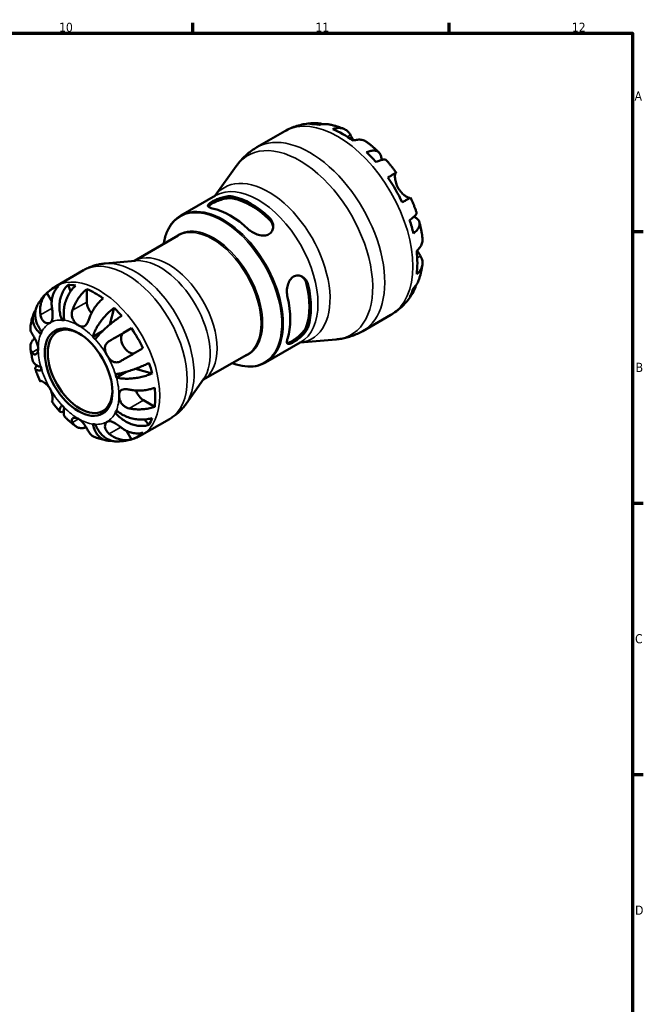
# Model space of a CAD drawing. Header units: millimetres. Extents: x 0 to 905, y 0 to 594.
# Tile 7 of 7: x 654 to 824, y 308 to 578. Entities that reach past the tile are written whole.
import ezdxf

# ---------------------------------------------------------------- set-up
doc = ezdxf.new("R2010")
doc.units = ezdxf.units.MM
for name, color, linetype, lineweight in [('Border (ISO)', 7, 'Continuous', 70), ('Visible (ISO)', 7, 'Continuous', 50), ('Visible Narrow (ISO)', 7, 'Continuous', 35)]:
    doc.layers.add(name, color=color, linetype=linetype, lineweight=lineweight)
doc.styles.add('Note Text (ISO)', font='tahoma.ttf')

# ---------------------------------------------------------------- blocks, each defined once
blk = doc.blocks.new('Borders Default Border')
at = {"layer": 'Border (ISO)'}
for p, q in [((700.83, 574), (700.83, 576.9)), ((770.92, 574), (770.92, 576.9)), ((821, 519.75), (823.9, 519.75)), ((821, 445.5), (823.9, 445.5)), ((821, 371.25), (823.9, 371.25))]:
    blk.add_line(p, q, dxfattribs=at)
at = {"layer": 'Border (ISO)', "flags": 128}
blk.add_lwpolyline([(20, 20), (20, 574), (821, 574), (821, 20), (20, 20)], dxfattribs=at)
at = {"layer": 'Border (ISO)', "color": 232, "true_color": 0xca0064, "char_height": 2.5, "attachment_point": 7, "style": 'Note Text (ISO)'}
for s, insert in [('10', (664.29, 574.35)), ('11', (734.37, 574.4)), ('12', (804.46, 574.4)), ('A', (821.59, 555.62)), ('B', (821.89, 481.37)), ('C', (821.73, 407.08)), ('D', (821.73, 332.88))]:
    blk.add_mtext(s, dxfattribs=dict(at, insert=insert))

msp = doc.modelspace()

# ---------------------------------------------------------------- linework, layer by layer
at = {"layer": 'Visible (ISO)'}
for p, q in [((718.335, 542.813), (725.997, 547.225)), ((706.991, 529.587), (712.701, 537.657)), ((697.584, 524.17), (707.069, 529.632)), ((684.856, 511.763), (696.839, 518.664)), ((685.065, 511.782), (676.878, 511.044)), ((663.458, 504.864), (670.972, 509.192)), ((667.43, 503.421), (666.739, 505.176)), ((671.844, 500.49), (671.844, 504.049)), ((662.271, 500.655), (660.932, 502.973)), ((678.169, 494.337), (679.342, 498.906)), ((665.064, 495.554), (665.648, 495.89)), ((747.279, 492.551), (754.94, 496.963)), ((681.884, 492.034), (684.06, 493.297)), ((673.516, 491), (676.114, 492.496)), ((730.146, 489.378), (739.991, 490.266)), ((720.739, 483.961), (730.224, 489.423)), ((703.62, 479.18), (715.603, 486.08)), ((689.711, 480.945), (685.143, 482.21)), ((679.954, 479.848), (682.604, 481.374)), ((703.741, 479.351), (698.993, 472.641)), ((690.425, 471.866), (687.347, 473.638)), ((679.683, 470.232), (680.269, 470.569)), ((686.912, 464.135), (694.427, 468.462)), ((688.857, 466.866), (687.676, 468.351)), ((684.06, 462.915), (682.709, 465.254))]:
    msp.add_line(p, q, dxfattribs=at)
for centre, major_axis, start_param, end_param in [((741.854, 522.892), (-14.373, 24.959), 5.8235723, 5.9612676), ((741.854, 522.892), (-14.373, 24.959), 5.3631955, 5.6362462), ((741.854, 522.892), (-14.373, 24.959), 5.0381742, 5.1758694), ((741.854, 522.892), (-14.373, 24.959), 4.5777973, 4.8508481), ((716.732, 508.425), (11.578, -20.105), 2.0534355, 2.6628209), ((716.732, 508.425), (11.288, -19.602), 2.0453615, 2.6708949), ((711.076, 505.168), (-11.578, 20.105), 5.1950282, 5.8044135), ((741.854, 522.892), (-14.373, 24.959), 4.252776, 4.3904712), ((741.854, 522.892), (-14.373, 24.959), 3.7923991, 4.0654499), ((674.071, 483.858), (-11.648, 20.227), 6.1497497, 6.4204884), ((674.071, 483.858), (-11.648, 20.227), 5.8247609, 5.9600789), ((674.071, 483.858), (11.648, -20.227), 2.2227589, 2.4934975), ((716.732, 508.425), (11.288, -19.602), 0.4745651, 1.1000986), ((716.732, 508.425), (11.578, -20.105), 0.4826392, 1.0920245), ((741.854, 522.892), (14.373, -24.959), 0.3257852, 0.4634804), ((711.076, 505.168), (-11.578, 20.105), 3.6242319, 4.2336172), ((674.071, 499.208), (-1.572, 2.73), 0.7873319, 1.9174887), ((674.071, 483.858), (11.648, -20.227), 1.8977701, 2.0330881), ((670.026, 481.529), (6.238, -10.832), 2.3771111, 7.0476668), ((669.616, 481.293), (-7.797, 13.54), 5.8604145, 5.9244254), ((674.071, 483.858), (11.648, -20.227), 1.4373607, 1.7080994), ((669.616, 481.293), (-7.797, 13.54), 0.3626273, 0.4266383), ((669.616, 481.293), (7.797, -13.54), 1.9334237, 1.9974346), ((683.459, 489.306), (1.572, -2.73), 3.1435264, 6.218993), ((669.616, 481.293), (-7.797, 13.54), 1.1480255, 1.2120364), ((674.071, 483.858), (11.648, -20.227), 1.1123719, 1.24769), ((669.616, 481.293), (7.797, -13.54), 1.1480255, 1.2120364), ((674.071, 483.858), (11.648, -20.227), 0.6519625, 0.9227012), ((687.347, 476.213), (-1.572, 2.73), 1.2206938, 2.3581282), ((669.616, 481.293), (-7.797, 13.54), 1.9334237, 1.9974346), ((669.616, 481.293), (7.797, -13.54), 0.3626273, 0.4266383), ((674.071, 483.858), (11.648, -20.227), 0.3269738, 0.4622918), ((669.616, 481.293), (7.797, -13.54), 5.8604145, 5.9244254), ((674.071, 483.858), (11.648, -20.227), 6.1497497, 6.4204884)]:
    msp.add_ellipse(centre, major_axis=major_axis, ratio=0.5780931, start_param=start_param, end_param=end_param, dxfattribs=at)
msp.add_ellipse((669.616, 481.293), major_axis=(6.527, -11.335), ratio=0.5780931, dxfattribs=at)
for points, knots in [([(725.997, 547.225), (726.521, 547.527), (727.062, 547.799), (728.168, 548.281), (728.733, 548.49), (729.873, 548.845), (730.45, 548.99), (731.605, 549.217), (732.183, 549.3), (733.335, 549.407), (733.907, 549.432), (734.474, 549.43)], [5.49972085, 5.49972085, 5.49972085, 5.49972085, 5.56443757, 5.56443757, 5.62915429, 5.62915429, 5.69387101, 5.69387101, 5.75858773, 5.75858773, 5.82330445, 5.82330445, 5.82330445, 5.82330445]), ([(732.785, 549.198), (733.275, 549.337), (733.779, 549.41), (734.722, 549.443), (735.248, 549.401), (735.951, 549.251), (736.133, 549.203), (736.313, 549.148)], [0.18592285, 0.18592285, 0.18592285, 0.18592285, 0.3624559, 0.3624559, 0.5439129, 0.5439129, 0.60800435, 0.60800435, 0.60800435, 0.60800435]), ([(737.875, 549.109), (737.491, 549.179), (737.1, 549.202), (736.309, 549.165), (735.841, 549.088), (735.373, 548.947)], [5.31111355, 5.31111355, 5.31111355, 5.31111355, 5.46368466, 5.46368466, 5.64021771, 5.64021771, 5.64021771, 5.64021771]), ([(737.875, 549.11), (738.173, 549.055), (738.469, 548.994), (739.055, 548.859), (739.345, 548.786), (739.92, 548.628), (740.205, 548.544), (740.77, 548.364), (741.049, 548.269), (741.603, 548.069), (741.878, 547.964), (742.149, 547.854)], [5.95603542, 5.95603542, 5.95603542, 5.95603542, 5.99200572, 5.99200572, 6.02797603, 6.02797603, 6.06394634, 6.06394634, 6.09991664, 6.09991664, 6.13588695, 6.13588695, 6.13588695, 6.13588695]), ([(739.083, 547.816), (739.524, 547.965), (739.955, 548.056), (740.732, 548.129), (741.147, 548.115), (741.922, 547.959), (742.281, 547.817), (742.887, 547.462), (743.189, 547.214), (743.636, 546.692), (743.802, 546.446), (743.941, 546.188)], [0.18593259, 0.18593259, 0.18593259, 0.18593259, 0.3614141, 0.3614141, 0.54297439, 0.54297439, 0.72453468, 0.72453468, 0.90763378, 0.90763378, 1.03915102, 1.03915102, 1.03915102, 1.03915102]), ([(743.941, 546.188), (743.946, 546.177), (743.952, 546.167), (744.029, 546.023), (744.109, 545.878), (744.271, 545.587), (744.351, 545.445), (744.541, 545.117), (744.652, 544.929), (744.781, 544.717), (744.792, 544.699), (744.804, 544.681)], [-0.63557562, -0.63557562, -0.63557562, -0.63557562, -0.6299261, -0.6299261, -0.55917721, -0.55917721, -0.49802533, -0.49802533, -0.42473091, -0.42473091, -0.41785612, -0.41785612, -0.41785612, -0.41785612]), ([(748.444, 544.235), (748.34, 544.314), (748.233, 544.385), (747.825, 544.625), (747.466, 544.767), (746.691, 544.923), (746.276, 544.937), (745.499, 544.863), (745.068, 544.773), (744.626, 544.624)], [5.09742165, 5.09742165, 5.09742165, 5.09742165, 5.16151344, 5.16151344, 5.34307372, 5.34307372, 5.52463401, 5.52463401, 5.70011552, 5.70011552, 5.70011552, 5.70011552]), ([(748.444, 544.236), (748.677, 544.061), (748.907, 543.882), (749.363, 543.518), (749.588, 543.333), (750.035, 542.957), (750.257, 542.766), (750.695, 542.378), (750.912, 542.181), (751.341, 541.782), (751.554, 541.579), (751.764, 541.374)], [0.15329758, 0.15329758, 0.15329758, 0.15329758, 0.18939333, 0.18939333, 0.22548908, 0.22548908, 0.26158483, 0.26158483, 0.29768058, 0.29768058, 0.33377634, 0.33377634, 0.33377634, 0.33377634]), ([(712.701, 537.657), (712.986, 538.06), (713.291, 538.456), (713.937, 539.228), (714.28, 539.604), (715.001, 540.331), (715.38, 540.681), (716.172, 541.35), (716.584, 541.669), (717.439, 542.27), (717.881, 542.552), (718.335, 542.813)], [5.23891109, 5.23891109, 5.23891109, 5.23891109, 5.29107305, 5.29107305, 5.343235, 5.343235, 5.39539695, 5.39539695, 5.4475589, 5.4475589, 5.49972085, 5.49972085, 5.49972085, 5.49972085]), ([(748.335, 541.483), (748.757, 541.65), (749.157, 541.767), (749.855, 541.9), (750.216, 541.927), (750.861, 541.867), (751.146, 541.781), (751.599, 541.539), (751.809, 541.36), (752.133, 540.9), (752.247, 540.619), (752.373, 540.048), (752.401, 539.709), (752.383, 539.335)], [0.1859228, 0.1859228, 0.1859228, 0.1859228, 0.3624559, 0.3624559, 0.5439129, 0.5439129, 0.7253699, 0.7253699, 0.9072372, 0.9072372, 1.0891046, 1.0891046, 1.2630383, 1.2630383, 1.2630383, 1.2630383]), ([(753.741, 539.289), (753.676, 539.363), (753.584, 539.414), (753.326, 539.482), (753.119, 539.486), (752.607, 539.405), (752.302, 539.319), (751.687, 539.098), (751.322, 538.944), (750.924, 538.752)], [4.9677756, 4.9677756, 4.9677756, 4.9677756, 5.10077066, 5.10077066, 5.28222766, 5.28222766, 5.46368466, 5.46368466, 5.64021771, 5.64021771, 5.64021771, 5.64021771]), ([(753.742, 539.289), (753.933, 539.072), (754.122, 538.853), (754.495, 538.409), (754.68, 538.185), (755.044, 537.733), (755.224, 537.505), (755.58, 537.045), (755.755, 536.813), (756.101, 536.344), (756.272, 536.108), (756.44, 535.87)], [0.45102948, 0.45102948, 0.45102948, 0.45102948, 0.48630335, 0.48630335, 0.52157722, 0.52157722, 0.55685109, 0.55685109, 0.59212496, 0.59212496, 0.62739883, 0.62739883, 0.62739883, 0.62739883]), ([(754.161, 534.566), (754.539, 534.783), (754.873, 534.976), (755.422, 535.29), (755.682, 535.44), (756.088, 535.672), (756.234, 535.755), (756.409, 535.854), (756.454, 535.878), (756.424, 535.859), (756.381, 535.833), (756.313, 535.793)], [0.18593259, 0.18593259, 0.18593259, 0.18593259, 0.3614141, 0.3614141, 0.54297439, 0.54297439, 0.72453468, 0.72453468, 0.90763378, 0.90763378, 1.03915102, 1.03915102, 1.03915102, 1.03915102]), ([(756.313, 535.793), (756.287, 535.778), (756.263, 535.754), (756.206, 535.664), (756.175, 535.584), (756.126, 535.369), (756.108, 535.235), (756.088, 534.855), (756.095, 534.593), (756.169, 533.916), (756.253, 533.489), (756.536, 532.579), (756.739, 532.104), (756.998, 531.656)], [-0.63177989, -0.63177989, -0.63177989, -0.63177989, -0.58081752, -0.58081752, -0.49971087, -0.49971087, -0.41654936, -0.41654936, -0.30231494, -0.30231494, -0.15541021, -0.15541021, 0, 0, 0, 0]), ([(756.998, 531.656), (757.135, 531.419), (757.285, 531.191), (757.619, 530.746), (757.803, 530.532), (758.266, 530.05), (758.547, 529.807), (759.067, 529.421), (759.301, 529.277), (759.648, 529.101), (759.773, 529.05), (759.983, 528.986), (760.068, 528.974), (760.155, 528.978), (760.174, 528.982), (760.191, 528.986)], [0, 0, 0, 0, 0.08195838, 0.08195838, 0.16951153, 0.16951153, 0.29646902, 0.29646902, 0.41562132, 0.41562132, 0.49892463, 0.49892463, 0.58011027, 0.58011027, 0.60733642, 0.60733642, 0.60733642, 0.60733642]), ([(706.154, 526.095), (705.789, 526.173), (705.478, 526.28), (705.072, 526.536), (704.975, 526.686), (704.99, 526.994), (705.09, 527.17), (705.493, 527.559), (705.798, 527.771), (706.154, 527.977), (706.511, 528.182), (706.958, 528.402), (707.924, 528.803), (708.443, 528.982), (709.437, 529.255), (709.981, 529.363), (710.986, 529.451), (711.446, 529.43), (711.811, 529.353)], [-0.6274363, -0.6274363, -0.6274363, -0.6274363, -0.4649523, -0.4649523, -0.3024684, -0.3024684, -0.1512342, -0.1512342, 0, 0, 0, 0.1512342, 0.1512342, 0.3024684, 0.3024684, 0.4649523, 0.4649523, 0.6274363, 0.6274363, 0.6274363, 0.6274363]), ([(705.077, 526.578), (705.128, 526.657), (705.199, 526.741), (705.493, 527.02), (705.798, 527.231), (706.154, 527.437), (706.511, 527.642), (706.958, 527.864), (707.923, 528.269), (708.441, 528.452), (709.434, 528.734), (709.979, 528.847), (710.984, 528.945), (711.445, 528.929), (711.811, 528.855)], [-0.22100007, -0.22100007, -0.22100007, -0.22100007, -0.15128472, -0.15128472, 0, 0, 0, 0.15128472, 0.15128472, 0.30256944, 0.30256944, 0.46575085, 0.46575085, 0.62893225, 0.62893225, 0.62893225, 0.62893225]), ([(760.36, 529.08), (760.359, 529.081), (760.316, 529.057), (760.154, 528.965), (760.008, 528.882), (759.602, 528.65), (759.342, 528.501), (758.793, 528.186), (758.459, 527.994), (758.081, 527.777)], [5.00632493, 5.00632493, 5.00632493, 5.00632493, 5.16152178, 5.16152178, 5.34308206, 5.34308206, 5.52464235, 5.52464235, 5.70012386, 5.70012386, 5.70012386, 5.70012386]), ([(760.36, 529.08), (760.482, 528.815), (760.601, 528.549), (760.834, 528.015), (760.948, 527.747), (761.169, 527.209), (761.276, 526.939), (761.486, 526.397), (761.587, 526.126), (761.785, 525.581), (761.88, 525.307), (761.973, 525.033)], [0.94341231, 0.94341231, 0.94341231, 0.94341231, 0.97868649, 0.97868649, 1.01396066, 1.01396066, 1.04923484, 1.04923484, 1.08450902, 1.08450902, 1.1197832, 1.1197832, 1.1197832, 1.1197832]), ([(692.843, 516.362), (692.857, 516.455), (692.873, 516.547), (693.092, 517.782), (693.407, 518.845), (694.251, 520.766), (694.781, 521.624), (696.041, 523.093), (696.771, 523.702), (697.584, 524.17)], [4.88047945, 4.88047945, 4.88047945, 4.88047945, 4.89653834, 4.89653834, 5.09759918, 5.09759918, 5.29866001, 5.29866001, 5.49972085, 5.49972085, 5.49972085, 5.49972085]), ([(721.654, 523.685), (722.019, 523.341), (722.33, 522.919), (722.736, 522.018), (722.833, 521.541), (722.818, 520.704), (722.718, 520.284), (722.315, 519.559), (722.01, 519.256), (721.29, 518.841), (720.832, 518.71), (719.844, 518.652), (719.314, 518.724), (718.321, 518.991), (717.788, 519.209), (716.805, 519.759), (716.355, 520.091), (715.997, 520.427)], [0.6113161, 0.6113161, 0.6113161, 0.6113161, 0.7738, 0.7738, 0.936284, 0.936284, 1.0875182, 1.0875182, 1.2387523, 1.2387523, 1.3931871, 1.3931871, 1.5476218, 1.5476218, 1.7069232, 1.7069232, 1.8662245, 1.8662245, 1.8662245, 1.8662245]), ([(721.654, 523.187), (722.02, 522.839), (722.331, 522.411), (722.689, 521.609), (722.781, 521.247), (722.813, 520.9)], [0.6117886, 0.6117886, 0.6117886, 0.6117886, 0.77497, 0.77497, 0.89925665, 0.89925665, 0.89925665, 0.89925665]), ([(760.089, 522.877), (760.456, 523.125), (760.772, 523.363), (761.273, 523.782), (761.5, 524.002), (761.828, 524.401), (761.929, 524.581), (762.001, 524.835), (762.003, 524.94), (761.972, 525.033)], [0.18592285, 0.18592285, 0.18592285, 0.18592285, 0.3624559, 0.3624559, 0.5439129, 0.5439129, 0.72536989, 0.72536989, 0.85894666, 0.85894666, 0.85894666, 0.85894666]), ([(761.315, 523.832), (761.659, 523.659), (761.946, 523.462), (762.382, 523.065), (762.567, 522.828), (762.801, 522.321), (762.85, 522.051), (762.832, 521.54), (762.763, 521.252), (762.49, 520.667), (762.286, 520.369), (761.82, 519.834), (761.518, 519.547), (761.162, 519.267)], [4.5586301, 4.5586301, 4.5586301, 4.5586301, 4.737036, 4.737036, 4.9189033, 4.9189033, 5.1007707, 5.1007707, 5.2822277, 5.2822277, 5.4636847, 5.4636847, 5.6402177, 5.6402177, 5.6402177, 5.6402177]), ([(762.79, 522.278), (762.863, 521.994), (762.932, 521.708), (763.064, 521.137), (763.126, 520.851), (763.243, 520.277), (763.298, 519.99), (763.4, 519.415), (763.448, 519.127), (763.535, 518.55), (763.575, 518.262), (763.611, 517.973)], [1.23699738, 1.23699738, 1.23699738, 1.23699738, 1.273085, 1.273085, 1.30917262, 1.30917262, 1.34526023, 1.34526023, 1.38134785, 1.38134785, 1.41743547, 1.41743547, 1.41743547, 1.41743547]), ([(762.031, 514.478), (762.382, 514.785), (762.676, 515.112), (763.13, 515.745), (763.326, 516.11), (763.58, 516.856), (763.638, 517.237), (763.635, 517.711), (763.627, 517.841), (763.61, 517.973)], [0.18593259, 0.18593259, 0.18593259, 0.18593259, 0.3614141, 0.3614141, 0.54297439, 0.54297439, 0.72453468, 0.72453468, 0.78996325, 0.78996325, 0.78996325, 0.78996325]), ([(762.17, 514.603), (762.198, 514.551), (762.227, 514.499), (762.373, 514.232), (762.489, 514.028), (762.713, 513.644), (762.819, 513.467), (762.967, 513.223), (763.015, 513.144), (763.061, 513.071)], [-2.29729948, -2.29729948, -2.29729948, -2.29729948, -2.27838423, -2.27838423, -2.19875847, -2.19875847, -2.11857769, -2.11857769, -2.07769816, -2.07769816, -2.07769816, -2.07769816]), ([(763.061, 513.071), (763.215, 512.822), (763.344, 512.556), (763.572, 511.911), (763.634, 511.527), (763.638, 510.827), (763.58, 510.447), (763.326, 509.701), (763.13, 509.336), (762.676, 508.702), (762.382, 508.375), (762.031, 508.068)], [4.8468971, 4.8468971, 4.8468971, 4.8468971, 4.97841434, 4.97841434, 5.16151344, 5.16151344, 5.34307372, 5.34307372, 5.52463401, 5.52463401, 5.70011552, 5.70011552, 5.70011552, 5.70011552]), ([(670.972, 509.192), (671.34, 509.404), (671.718, 509.599), (672.486, 509.954), (672.878, 510.113), (673.669, 510.396), (674.068, 510.519), (674.871, 510.729), (675.274, 510.816), (676.078, 510.955), (676.479, 511.008), (676.878, 511.044)], [5.49972085, 5.49972085, 5.49972085, 5.49972085, 5.5518828, 5.5518828, 5.60404476, 5.60404476, 5.65620671, 5.65620671, 5.70836866, 5.70836866, 5.76053061, 5.76053061, 5.76053061, 5.76053061]), ([(763.605, 510.709), (763.565, 510.419), (763.519, 510.129), (763.417, 509.55), (763.36, 509.26), (763.234, 508.682), (763.166, 508.393), (763.016, 507.816), (762.935, 507.528), (762.76, 506.954), (762.666, 506.667), (762.565, 506.381)], [1.71818269, 1.71818269, 1.71818269, 1.71818269, 1.75414514, 1.75414514, 1.79010758, 1.79010758, 1.82607003, 1.82607003, 1.86203248, 1.86203248, 1.89799493, 1.89799493, 1.89799493, 1.89799493]), ([(726.725, 501.846), (726.61, 502.335), (726.548, 502.902), (726.568, 504.05), (726.651, 504.631), (726.927, 505.619), (727.13, 506.1), (727.669, 506.903), (728.006, 507.225), (728.363, 507.43), (728.727, 507.64), (729.151, 507.751), (729.997, 507.727), (730.419, 507.593), (731.147, 507.172), (731.502, 506.85), (732.063, 506.056), (732.269, 505.583), (732.382, 505.104)], [-0.6274363, -0.6274363, -0.6274363, -0.6274363, -0.4649523, -0.4649523, -0.3024684, -0.3024684, -0.1512342, -0.1512342, 0, 0, 0, 0.1544347, 0.1544347, 0.3088695, 0.3088695, 0.4681708, 0.4681708, 0.6274722, 0.6274722, 0.6274722, 0.6274722]), ([(730.542, 507.507), (730.829, 507.305), (731.099, 507.041), (731.617, 506.327), (731.833, 505.843), (731.951, 505.351)], [0.34055709, 0.34055709, 0.34055709, 0.34055709, 0.46575085, 0.46575085, 0.62893225, 0.62893225, 0.62893225, 0.62893225]), ([(761.162, 504.281), (761.518, 504.614), (761.82, 504.979), (762.253, 505.65), (762.432, 506.007), (762.565, 506.381)], [0.18592285, 0.18592285, 0.18592285, 0.18592285, 0.3624559, 0.3624559, 0.51816098, 0.51816098, 0.51816098, 0.51816098]), ([(658.425, 499.74), (658.654, 500.145), (658.905, 500.542), (659.45, 501.318), (659.744, 501.696), (660.378, 502.425), (660.716, 502.775), (661.435, 503.441), (661.815, 503.757), (662.611, 504.344), (663.027, 504.617), (663.458, 504.864)], [5.17100793, 5.17100793, 5.17100793, 5.17100793, 5.23675052, 5.23675052, 5.3024931, 5.3024931, 5.36823568, 5.36823568, 5.43397827, 5.43397827, 5.49972085, 5.49972085, 5.49972085, 5.49972085]), ([(664.082, 504.801), (663.777, 504.505), (663.506, 504.168), (663.064, 503.486), (662.855, 503.077), (662.529, 502.202), (662.412, 501.737), (662.274, 500.855), (662.24, 500.359), (662.265, 499.495), (662.3, 499.131), (662.354, 498.783)], [0.14942955, 0.14942955, 0.14942955, 0.14942955, 0.29145476, 0.29145476, 0.43786333, 0.43786333, 0.58427191, 0.58427191, 0.73087765, 0.73087765, 0.83526212, 0.83526212, 0.83526212, 0.83526212]), ([(665.064, 495.554), (664.888, 495.999), (664.731, 496.505), (664.502, 497.541), (664.431, 498.072), (664.371, 499.045), (664.376, 499.577), (664.474, 500.621), (664.568, 501.134), (664.807, 502.042), (664.973, 502.521), (665.385, 503.418), (665.63, 503.836), (666.124, 504.533), (666.418, 504.876), (666.739, 505.176)], [3.5133942, 3.5133942, 3.5133942, 3.5133942, 3.6599759, 3.6599759, 3.8065576, 3.8065576, 3.952571, 3.952571, 4.0985843, 4.0985843, 4.244542, 4.244542, 4.3904997, 4.3904997, 4.5326255, 4.5326255, 4.5326255, 4.5326255]), ([(668.8, 504.977), (668.462, 504.679), (668.14, 504.339), (667.579, 503.65), (667.289, 503.236), (666.771, 502.351), (666.542, 501.879), (666.178, 500.984), (666.009, 500.478), (665.749, 499.448), (665.657, 498.924), (665.553, 497.966), (665.531, 497.444), (665.57, 496.424), (665.63, 495.928), (665.717, 495.491)], [0.1494024, 0.1494024, 0.1494024, 0.1494024, 0.2912498, 0.2912498, 0.4370651, 0.4370651, 0.5828803, 0.5828803, 0.7290354, 0.7290354, 0.8751905, 0.8751905, 1.0219149, 1.0219149, 1.1686392, 1.1686392, 1.1686392, 1.1686392]), ([(667.939, 498.242), (668.049, 498.574), (668.18, 498.921), (668.536, 499.748), (668.777, 500.225), (669.263, 501.072), (669.552, 501.521), (670.175, 502.367), (670.51, 502.764), (671.137, 503.428), (671.486, 503.758), (671.844, 504.049)], [3.89240184, 3.89240184, 3.89240184, 3.89240184, 3.99678632, 3.99678632, 4.14339205, 4.14339205, 4.28980063, 4.28980063, 4.43620921, 4.43620921, 4.57823442, 4.57823442, 4.57823442, 4.57823442]), ([(761.822, 505.012), (761.778, 504.818), (761.726, 504.625), (761.5, 503.932), (761.273, 503.456), (760.772, 502.658), (760.456, 502.259), (760.089, 501.905)], [5.21422734, 5.21422734, 5.21422734, 5.21422734, 5.28222766, 5.28222766, 5.46368466, 5.46368466, 5.64021771, 5.64021771, 5.64021771, 5.64021771]), ([(659.204, 496.955), (659.149, 497.308), (659.114, 497.677), (659.09, 498.547), (659.126, 499.046), (659.266, 499.926), (659.384, 500.389), (659.71, 501.26), (659.92, 501.667), (660.36, 502.345), (660.629, 502.679), (660.932, 502.973)], [3.89239507, 3.89239507, 3.89239507, 3.89239507, 3.99831093, 3.99831093, 4.14541915, 4.14541915, 4.2913159, 4.2913159, 4.43721264, 4.43721264, 4.57824766, 4.57824766, 4.57824766, 4.57824766]), ([(676.299, 501.483), (675.944, 501.194), (675.597, 500.868), (674.973, 500.208), (674.639, 499.812), (674.017, 498.97), (673.728, 498.524), (673.241, 497.677), (672.998, 497.199), (672.639, 496.365), (672.505, 496.013), (672.394, 495.676)], [0.14941001, 0.14941001, 0.14941001, 0.14941001, 0.29044502, 0.29044502, 0.43634177, 0.43634177, 0.58223851, 0.58223851, 0.72934673, 0.72934673, 0.83526259, 0.83526259, 0.83526259, 0.83526259]), ([(761.154, 503.278), (760.871, 502.78), (760.561, 502.29), (759.888, 501.334), (759.524, 500.869), (758.741, 499.971), (758.323, 499.539), (757.436, 498.718), (756.967, 498.329), (755.984, 497.604), (755.471, 497.269), (754.94, 496.963)], [2.03063196, 2.03063196, 2.03063196, 2.03063196, 2.0961312, 2.0961312, 2.16163045, 2.16163045, 2.2271297, 2.2271297, 2.29262895, 2.29262895, 2.3581282, 2.3581282, 2.3581282, 2.3581282]), ([(659.279, 491.754), (658.944, 492.047), (658.612, 492.387), (658.043, 493.098), (657.805, 493.469), (657.451, 494.162), (657.302, 494.546), (657.113, 495.315), (657.074, 495.7), (657.089, 496.393), (657.144, 496.764), (657.363, 497.476), (657.527, 497.816), (657.772, 498.195), (657.831, 498.28), (657.895, 498.364)], [3.51339372, 3.51339372, 3.51339372, 3.51339372, 3.6601181, 3.6601181, 3.80684248, 3.80684248, 3.95299756, 3.95299756, 4.09915263, 4.09915263, 4.24496788, 4.24496788, 4.39078313, 4.39078313, 4.43245866, 4.43245866, 4.43245866, 4.43245866]), ([(658.426, 499.74), (658.267, 499.46), (658.127, 499.146), (657.888, 498.412), (657.807, 497.984), (657.74, 497.176), (657.749, 496.723), (657.87, 495.806), (657.984, 495.342), (658.27, 494.5), (658.469, 494.043), (658.96, 493.157), (659.251, 492.728), (659.549, 492.354)], [0.31864468, 0.31864468, 0.31864468, 0.31864468, 0.43706507, 0.43706507, 0.58288032, 0.58288032, 0.7290354, 0.7290354, 0.87519047, 0.87519047, 1.02191485, 1.02191485, 1.16863923, 1.16863923, 1.16863923, 1.16863923]), ([(662.354, 498.783), (662.374, 498.654), (662.393, 498.523), (662.439, 498.177), (662.464, 497.961), (662.504, 497.522), (662.518, 497.303), (662.535, 496.792), (662.53, 496.511), (662.47, 495.918), (662.403, 495.627), (662.176, 495.136), (662.012, 494.945), (661.804, 494.825)], [-0.50766593, -0.50766593, -0.50766593, -0.50766593, -0.46718991, -0.46718991, -0.40200215, -0.40200215, -0.33506637, -0.33506637, -0.24300458, -0.24300458, -0.12488859, -0.12488859, 0, 0, 0, 0]), ([(673.516, 491), (673.602, 491.337), (673.731, 491.724), (674.062, 492.529), (674.265, 492.947), (674.688, 493.72), (674.946, 494.147), (675.519, 494.996), (675.833, 495.417), (676.441, 496.173), (676.791, 496.575), (677.518, 497.341), (677.896, 497.705), (678.588, 498.32), (678.966, 498.629), (679.342, 498.906)], [3.5133942, 3.5133942, 3.5133942, 3.5133942, 3.6599759, 3.6599759, 3.8065576, 3.8065576, 3.952571, 3.952571, 4.0985843, 4.0985843, 4.244542, 4.244542, 4.3904997, 4.3904997, 4.5326255, 4.5326255, 4.5326255, 4.5326255]), ([(656.452, 493.725), (656.485, 493.963), (656.522, 494.201), (656.606, 494.677), (656.652, 494.914), (656.755, 495.389), (656.811, 495.626), (656.934, 496.099), (657.001, 496.336), (657.145, 496.807), (657.222, 497.042), (657.305, 497.276)], [4.85845831, 4.85845831, 4.85845831, 4.85845831, 4.89492409, 4.89492409, 4.93138986, 4.93138986, 4.96785564, 4.96785564, 5.00432142, 5.00432142, 5.04078719, 5.04078719, 5.04078719, 5.04078719]), ([(661.804, 494.825), (661.694, 494.761), (661.572, 494.717), (661.303, 494.67), (661.155, 494.67), (660.782, 494.733), (660.556, 494.823), (660.138, 495.1), (659.949, 495.279), (659.671, 495.65), (659.571, 495.82), (659.402, 496.183), (659.334, 496.375), (659.25, 496.699), (659.224, 496.826), (659.204, 496.955)], [0, 0, 0, 0, 0.06608139, 0.06608139, 0.13667451, 0.13667451, 0.23873403, 0.23873403, 0.33457773, 0.33457773, 0.40157847, 0.40157847, 0.46685307, 0.46685307, 0.50745344, 0.50745344, 0.50745344, 0.50745344]), ([(669.616, 494.067), (669.461, 494.156), (669.306, 494.264), (668.993, 494.522), (668.837, 494.674), (668.432, 495.139), (668.21, 495.481), (667.933, 496.128), (667.851, 496.409), (667.775, 496.907), (667.763, 497.117), (667.78, 497.538), (667.809, 497.746), (667.879, 498.048), (667.907, 498.146), (667.939, 498.242)], [-2.17667965, -2.17667965, -2.17667965, -2.17667965, -2.11086653, -2.11086653, -2.04055216, -2.04055216, -1.91738302, -1.91738302, -1.82942275, -1.82942275, -1.76558177, -1.76558177, -1.70117883, -1.70117883, -1.66961913, -1.66961913, -1.66961913, -1.66961913]), ([(672.394, 495.676), (672.35, 495.544), (672.302, 495.415), (672.177, 495.111), (672.096, 494.941), (671.914, 494.621), (671.813, 494.473), (671.553, 494.163), (671.388, 494.022), (670.982, 493.802), (670.738, 493.753), (670.201, 493.797), (669.911, 493.898), (669.616, 494.067)], [-0.50816407, -0.50816407, -0.50816407, -0.50816407, -0.46460526, -0.46460526, -0.40154747, -0.40154747, -0.3356183, -0.3356183, -0.24286964, -0.24286964, -0.12490659, -0.12490659, 0, 0, 0, 0]), ([(681.404, 496.731), (681.009, 496.474), (680.605, 496.196), (679.847, 495.653), (679.424, 495.337), (678.589, 494.685), (678.178, 494.348), (677.444, 493.725), (677.055, 493.382), (676.321, 492.702), (675.976, 492.365), (675.389, 491.764), (675.092, 491.445), (674.57, 490.839), (674.344, 490.554), (674.169, 490.311)], [0.1494024, 0.1494024, 0.1494024, 0.1494024, 0.2912498, 0.2912498, 0.4370651, 0.4370651, 0.5828803, 0.5828803, 0.7290354, 0.7290354, 0.8751905, 0.8751905, 1.0219149, 1.0219149, 1.1686392, 1.1686392, 1.1686392, 1.1686392]), ([(656.453, 493.725), (656.435, 493.598), (656.427, 493.474), (656.429, 493.071), (656.479, 492.763), (656.662, 492.244), (656.767, 492.03), (656.89, 491.83)], [0.51983785, 0.51983785, 0.51983785, 0.51983785, 0.58223851, 0.58223851, 0.72934673, 0.72934673, 0.83526259, 0.83526259, 0.83526259, 0.83526259]), ([(677.979, 489.785), (678.257, 489.946), (678.559, 490.121), (679.302, 490.55), (679.751, 490.81), (680.584, 491.292), (681.045, 491.557), (681.963, 492.087), (682.421, 492.352), (683.229, 492.818), (683.653, 493.062), (684.06, 493.297)], [3.89239507, 3.89239507, 3.89239507, 3.89239507, 3.99831093, 3.99831093, 4.14541915, 4.14541915, 4.2913159, 4.2913159, 4.43721264, 4.43721264, 4.57824766, 4.57824766, 4.57824766, 4.57824766]), ([(732.382, 493.723), (732.267, 493.367), (732.056, 492.957), (731.478, 492.13), (731.113, 491.712), (730.379, 490.987), (729.965, 490.628), (729.134, 489.992), (728.719, 489.715), (728.006, 489.305), (727.669, 489.148), (727.13, 488.995), (726.927, 488.999), (726.651, 489.143), (726.568, 489.303), (726.548, 489.786), (726.61, 490.11), (726.725, 490.466)], [0.6113161, 0.6113161, 0.6113161, 0.6113161, 0.7738, 0.7738, 0.936284, 0.936284, 1.0875182, 1.0875182, 1.2387523, 1.2387523, 1.3899865, 1.3899865, 1.5412207, 1.5412207, 1.7037047, 1.7037047, 1.8661886, 1.8661886, 1.8661886, 1.8661886]), ([(731.951, 493.971), (731.833, 493.616), (731.617, 493.208), (731.031, 492.385), (730.661, 491.969), (729.92, 491.249), (729.503, 490.893), (728.669, 490.26), (728.252, 489.984), (727.539, 489.573), (727.204, 489.417), (726.813, 489.303), (726.704, 489.284), (726.61, 489.28)], [0.6117886, 0.6117886, 0.6117886, 0.6117886, 0.77497, 0.77497, 0.9381514, 0.9381514, 1.08943612, 1.08943612, 1.24072084, 1.24072084, 1.39200557, 1.39200557, 1.46197202, 1.46197202, 1.46197202, 1.46197202]), ([(656.89, 486.679), (656.767, 486.879), (656.662, 487.093), (656.479, 487.613), (656.429, 487.921), (656.426, 488.483), (656.473, 488.789), (656.677, 489.388), (656.834, 489.682), (657.175, 490.157), (657.373, 490.383), (657.606, 490.6)], [3.89239507, 3.89239507, 3.89239507, 3.89239507, 3.99831093, 3.99831093, 4.14541915, 4.14541915, 4.2913159, 4.2913159, 4.43721264, 4.43721264, 4.55920995, 4.55920995, 4.55920995, 4.55920995]), ([(656.89, 491.83), (656.939, 491.751), (656.991, 491.667), (657.125, 491.445), (657.21, 491.303), (657.392, 490.988), (657.489, 490.816), (657.726, 490.379), (657.864, 490.109), (658.155, 489.472), (658.298, 489.107), (658.508, 488.365), (658.568, 487.996), (658.568, 487.655)], [-0.50816407, -0.50816407, -0.50816407, -0.50816407, -0.46460526, -0.46460526, -0.40154747, -0.40154747, -0.3356183, -0.3356183, -0.24286964, -0.24286964, -0.12490659, -0.12490659, 0, 0, 0, 0]), ([(747.279, 492.551), (746.825, 492.29), (746.36, 492.049), (745.411, 491.611), (744.928, 491.414), (743.952, 491.065), (743.459, 490.913), (742.468, 490.654), (741.971, 490.547), (740.979, 490.375), (740.483, 490.31), (739.991, 490.266)], [2.3581282, 2.3581282, 2.3581282, 2.3581282, 2.41029015, 2.41029015, 2.4624521, 2.4624521, 2.51461405, 2.51461405, 2.56677601, 2.56677601, 2.61893796, 2.61893796, 2.61893796, 2.61893796]), ([(657.123, 484.35), (657.063, 484.584), (657.005, 484.819), (656.897, 485.29), (656.846, 485.526), (656.749, 485.998), (656.704, 486.234), (656.62, 486.708), (656.581, 486.945), (656.509, 487.419), (656.477, 487.657), (656.447, 487.895)], [4.37732331, 4.37732331, 4.37732331, 4.37732331, 4.41396062, 4.41396062, 4.45059793, 4.45059793, 4.48723525, 4.48723525, 4.52387256, 4.52387256, 4.56050988, 4.56050988, 4.56050988, 4.56050988]), ([(658.568, 487.655), (658.568, 487.476), (658.551, 487.306), (658.486, 486.982), (658.435, 486.831), (658.254, 486.467), (658.096, 486.301), (657.795, 486.154), (657.663, 486.135), (657.437, 486.176), (657.344, 486.216), (657.165, 486.338), (657.08, 486.42), (656.963, 486.569), (656.926, 486.622), (656.89, 486.679)], [-2.17667965, -2.17667965, -2.17667965, -2.17667965, -2.11086653, -2.11086653, -2.04055216, -2.04055216, -1.91738302, -1.91738302, -1.82942275, -1.82942275, -1.76558177, -1.76558177, -1.70117883, -1.70117883, -1.66961913, -1.66961913, -1.66961913, -1.66961913]), ([(677.429, 485.827), (677.319, 486.017), (677.22, 486.214), (677.046, 486.628), (676.972, 486.844), (676.841, 487.371), (676.806, 487.678), (676.838, 488.248), (676.899, 488.508), (677.081, 488.916), (677.178, 489.072), (677.409, 489.354), (677.541, 489.48), (677.78, 489.662), (677.877, 489.726), (677.979, 489.785)], [0, 0, 0, 0, 0.06608139, 0.06608139, 0.13667451, 0.13667451, 0.23873403, 0.23873403, 0.33457773, 0.33457773, 0.40157847, 0.40157847, 0.46685307, 0.46685307, 0.50745344, 0.50745344, 0.50745344, 0.50745344]), ([(687.21, 487.841), (686.803, 487.607), (686.379, 487.362), (685.571, 486.896), (685.113, 486.631), (684.195, 486.101), (683.734, 485.836), (682.901, 485.354), (682.452, 485.094), (681.709, 484.665), (681.407, 484.49), (681.129, 484.329)], [0.14941001, 0.14941001, 0.14941001, 0.14941001, 0.29044502, 0.29044502, 0.43634177, 0.43634177, 0.58223851, 0.58223851, 0.72934673, 0.72934673, 0.83526259, 0.83526259, 0.83526259, 0.83526259]), ([(681.129, 484.329), (681.027, 484.271), (680.923, 484.218), (680.646, 484.102), (680.471, 484.051), (680.112, 483.991), (679.929, 483.985), (679.495, 484.028), (679.249, 484.1), (678.706, 484.365), (678.421, 484.582), (677.883, 485.133), (677.637, 485.466), (677.429, 485.827)], [-0.50766593, -0.50766593, -0.50766593, -0.50766593, -0.46718991, -0.46718991, -0.40200215, -0.40200215, -0.33506637, -0.33506637, -0.24300458, -0.24300458, -0.12488859, -0.12488859, 0, 0, 0, 0]), ([(657.123, 484.35), (657.144, 484.27), (657.172, 484.191), (657.302, 483.909), (657.451, 483.719), (657.805, 483.396), (658.043, 483.234), (658.612, 482.951), (658.944, 482.83), (659.279, 482.738)], [0.67339755, 0.67339755, 0.67339755, 0.67339755, 0.7290354, 0.7290354, 0.87519047, 0.87519047, 1.02191485, 1.02191485, 1.16863923, 1.16863923, 1.16863923, 1.16863923]), ([(659.549, 481.827), (659.251, 481.795), (658.96, 481.78), (658.469, 481.798), (658.27, 481.83), (657.984, 481.924), (657.87, 481.994), (657.749, 482.178), (657.74, 482.291), (657.807, 482.527), (657.888, 482.671), (658.094, 482.922), (658.184, 483.017), (658.285, 483.114)], [3.51339416, 3.51339416, 3.51339416, 3.51339416, 3.66011854, 3.66011854, 3.80684293, 3.80684293, 3.952998, 3.952998, 4.09915307, 4.09915307, 4.24496832, 4.24496832, 4.32708591, 4.32708591, 4.32708591, 4.32708591]), ([(659.101, 478.828), (659, 479.046), (658.902, 479.265), (658.71, 479.705), (658.616, 479.926), (658.434, 480.37), (658.345, 480.592), (658.172, 481.039), (658.089, 481.263), (657.926, 481.712), (657.848, 481.938), (657.771, 482.164)], [4.0834625, 4.0834625, 4.0834625, 4.0834625, 4.11929666, 4.11929666, 4.15513082, 4.15513082, 4.19096499, 4.19096499, 4.22679915, 4.22679915, 4.26263331, 4.26263331, 4.26263331, 4.26263331]), ([(679.683, 480.759), (679.981, 480.791), (680.341, 480.844), (681.125, 480.996), (681.55, 481.094), (682.363, 481.303), (682.826, 481.435), (683.782, 481.731), (684.274, 481.897), (685.179, 482.221), (685.677, 482.409), (686.659, 482.806), (687.144, 483.014), (687.994, 483.398), (688.437, 483.609), (688.857, 483.821)], [3.5133937, 3.5133937, 3.5133937, 3.5133937, 3.6601181, 3.6601181, 3.8068425, 3.8068425, 3.9529976, 3.9529976, 4.0991526, 4.0991526, 4.2449679, 4.2449679, 4.3907831, 4.3907831, 4.5326305, 4.5326305, 4.5326305, 4.5326305]), ([(720.739, 483.961), (719.927, 483.493), (719.033, 483.167), (717.13, 482.814), (716.122, 482.786), (714.037, 483.02), (712.96, 483.282), (711.781, 483.713), (711.694, 483.745), (711.606, 483.779)], [2.3581282, 2.3581282, 2.3581282, 2.3581282, 2.55918904, 2.55918904, 2.76024987, 2.76024987, 2.96131071, 2.96131071, 2.9773696, 2.9773696, 2.9773696, 2.9773696]), ([(689.711, 480.945), (689.283, 480.759), (688.826, 480.587), (687.947, 480.296), (687.443, 480.151), (686.416, 479.904), (685.892, 479.802), (684.934, 479.653), (684.412, 479.592), (683.391, 479.52), (682.893, 479.509), (682.012, 479.528), (681.55, 479.56), (680.688, 479.674), (680.288, 479.756), (679.954, 479.848)], [0.1494079, 0.1494079, 0.1494079, 0.1494079, 0.2915337, 0.2915337, 0.4374914, 0.4374914, 0.5834491, 0.5834491, 0.7294624, 0.7294624, 0.8754758, 0.8754758, 1.0220575, 1.0220575, 1.1686392, 1.1686392, 1.1686392, 1.1686392]), ([(659.237, 478.904), (659.222, 478.895), (659.208, 478.887), (659.126, 478.841), (659.09, 478.821), (659.114, 478.837), (659.149, 478.857), (659.204, 478.89)], [0.55692836, 0.55692836, 0.55692836, 0.55692836, 0.58223851, 0.58223851, 0.72934673, 0.72934673, 0.83526259, 0.83526259, 0.83526259, 0.83526259]), ([(659.204, 478.89), (659.224, 478.902), (659.25, 478.909), (659.334, 478.914), (659.402, 478.904), (659.57, 478.854), (659.671, 478.813), (659.943, 478.676), (660.123, 478.566), (660.565, 478.243), (660.828, 478.014), (661.347, 477.452), (661.596, 477.12), (661.804, 476.759)], [-0.50766593, -0.50766593, -0.50766593, -0.50766593, -0.46718991, -0.46718991, -0.40200215, -0.40200215, -0.33506637, -0.33506637, -0.24300458, -0.24300458, -0.12488859, -0.12488859, 0, 0, 0, 0]), ([(661.804, 476.759), (661.914, 476.568), (662.012, 476.371), (662.188, 475.959), (662.264, 475.744), (662.413, 475.227), (662.469, 474.933), (662.529, 474.415), (662.535, 474.194), (662.519, 473.881), (662.504, 473.773), (662.464, 473.601), (662.439, 473.536), (662.393, 473.465), (662.374, 473.446), (662.354, 473.434)], [0, 0, 0, 0, 0.06608139, 0.06608139, 0.13667451, 0.13667451, 0.23873403, 0.23873403, 0.33457773, 0.33457773, 0.40157847, 0.40157847, 0.46685307, 0.46685307, 0.50745344, 0.50745344, 0.50745344, 0.50745344]), ([(683.442, 476.54), (683.789, 476.468), (684.161, 476.408), (685.063, 476.303), (685.598, 476.274), (686.575, 476.273), (687.106, 476.299), (688.147, 476.417), (688.656, 476.508), (689.54, 476.717), (689.997, 476.854), (690.425, 477.016)], [3.89239507, 3.89239507, 3.89239507, 3.89239507, 3.99831093, 3.99831093, 4.14541915, 4.14541915, 4.2913159, 4.2913159, 4.43721264, 4.43721264, 4.57824766, 4.57824766, 4.57824766, 4.57824766]), ([(680.665, 474.93), (680.665, 475.125), (680.684, 475.307), (680.762, 475.653), (680.824, 475.813), (681.041, 476.174), (681.227, 476.342), (681.652, 476.546), (681.863, 476.602), (682.335, 476.657), (682.591, 476.655), (683.05, 476.611), (683.245, 476.58), (683.442, 476.54)], [0, 0, 0, 0, 0.07126209, 0.07126209, 0.14674385, 0.14674385, 0.26523778, 0.26523778, 0.35520479, 0.35520479, 0.4448049, 0.4448049, 0.50788946, 0.50788946, 0.50788946, 0.50788946]), ([(683.442, 471.389), (683.191, 471.441), (682.945, 471.521), (682.449, 471.752), (682.205, 471.906), (681.746, 472.291), (681.539, 472.52), (681.129, 473.107), (680.956, 473.473), (680.722, 474.218), (680.665, 474.59), (680.665, 474.93)], [-0.50777161, -0.50777161, -0.50777161, -0.50777161, -0.42786808, -0.42786808, -0.34024252, -0.34024252, -0.24759219, -0.24759219, -0.12500149, -0.12500149, 0, 0, 0, 0]), ([(662.354, 473.434), (662.299, 473.402), (662.264, 473.381), (662.252, 473.373), (662.251, 473.372), (662.251, 473.372)], [3.8924012, 3.8924012, 3.8924012, 3.8924012, 3.99831706, 3.99831706, 4.02089936, 4.02089936, 4.02089936, 4.02089936]), ([(664.475, 470.554), (664.317, 470.732), (664.161, 470.913), (663.853, 471.278), (663.701, 471.463), (663.401, 471.835), (663.253, 472.023), (662.96, 472.403), (662.815, 472.594), (662.53, 472.981), (662.39, 473.176), (662.251, 473.372)], [3.59136484, 3.59136484, 3.59136484, 3.59136484, 3.62719857, 3.62719857, 3.66303231, 3.66303231, 3.69886604, 3.69886604, 3.73469977, 3.73469977, 3.77053351, 3.77053351, 3.77053351, 3.77053351]), ([(665.547, 470.512), (665.416, 470.474), (665.292, 470.446), (664.973, 470.395), (664.807, 470.399), (664.568, 470.463), (664.474, 470.528), (664.376, 470.728), (664.371, 470.863), (664.431, 471.16), (664.502, 471.35), (664.731, 471.786), (664.888, 472.032), (665.064, 472.275)], [0.3574434, 0.3574434, 0.3574434, 0.3574434, 0.43749139, 0.43749139, 0.58344911, 0.58344911, 0.72946245, 0.72946245, 0.87547578, 0.87547578, 1.02205752, 1.02205752, 1.16863925, 1.16863925, 1.16863925, 1.16863925]), ([(665.717, 471.586), (665.63, 471.249), (665.57, 470.9), (665.531, 470.263), (665.553, 469.975), (665.657, 469.505), (665.749, 469.279), (665.929, 469.023), (665.985, 468.958), (666.045, 468.899)], [3.51339372, 3.51339372, 3.51339372, 3.51339372, 3.6601181, 3.6601181, 3.80684248, 3.80684248, 3.95299756, 3.95299756, 4.00930474, 4.00930474, 4.00930474, 4.00930474]), ([(690.425, 471.866), (689.997, 471.703), (689.54, 471.567), (688.656, 471.357), (688.147, 471.266), (687.106, 471.149), (686.575, 471.122), (685.598, 471.124), (685.063, 471.153), (684.161, 471.258), (683.789, 471.318), (683.442, 471.389)], [0.14941001, 0.14941001, 0.14941001, 0.14941001, 0.29044502, 0.29044502, 0.43634177, 0.43634177, 0.58223851, 0.58223851, 0.72934673, 0.72934673, 0.83526259, 0.83526259, 0.83526259, 0.83526259]), ([(698.993, 472.641), (698.761, 472.314), (698.515, 471.993), (697.991, 471.367), (697.713, 471.062), (697.129, 470.474), (696.822, 470.19), (696.18, 469.648), (695.846, 469.389), (695.153, 468.903), (694.795, 468.674), (694.427, 468.462)], [2.09731844, 2.09731844, 2.09731844, 2.09731844, 2.14948039, 2.14948039, 2.20164234, 2.20164234, 2.2538043, 2.2538043, 2.30596625, 2.30596625, 2.3581282, 2.3581282, 2.3581282, 2.3581282]), ([(668.778, 466.543), (668.586, 466.687), (668.397, 466.834), (668.021, 467.133), (667.835, 467.285), (667.467, 467.594), (667.285, 467.752), (666.924, 468.071), (666.746, 468.233), (666.392, 468.563), (666.218, 468.73), (666.045, 468.899)], [3.29340955, 3.29340955, 3.29340955, 3.29340955, 3.33005477, 3.33005477, 3.36669999, 3.36669999, 3.40334521, 3.40334521, 3.43999043, 3.43999043, 3.47663565, 3.47663565, 3.47663565, 3.47663565]), ([(667.939, 467.543), (667.895, 467.625), (667.859, 467.705), (667.792, 467.899), (667.771, 468.01), (667.767, 468.223), (667.787, 468.324), (667.885, 468.541), (667.984, 468.644), (668.289, 468.806), (668.512, 468.843), (669.03, 468.788), (669.322, 468.688), (669.616, 468.519)], [-0.50816407, -0.50816407, -0.50816407, -0.50816407, -0.46460526, -0.46460526, -0.40154747, -0.40154747, -0.3356183, -0.3356183, -0.24286964, -0.24286964, -0.12490659, -0.12490659, 0, 0, 0, 0]), ([(688.857, 466.866), (688.437, 466.739), (687.994, 466.657), (687.144, 466.578), (686.659, 466.576), (685.677, 466.668), (685.179, 466.764), (684.274, 467.011), (683.782, 467.186), (682.826, 467.623), (682.363, 467.885), (681.55, 468.424), (681.125, 468.751), (680.341, 469.468), (679.981, 469.858), (679.683, 470.232)], [0.1494024, 0.1494024, 0.1494024, 0.1494024, 0.2912498, 0.2912498, 0.4370651, 0.4370651, 0.5828803, 0.5828803, 0.7290354, 0.7290354, 0.8751905, 0.8751905, 1.0219149, 1.0219149, 1.1686392, 1.1686392, 1.1686392, 1.1686392]), ([(679.954, 470.832), (680.289, 470.539), (680.688, 470.238), (681.551, 469.696), (682.015, 469.454), (682.896, 469.066), (683.395, 468.883), (684.417, 468.594), (684.94, 468.487), (685.897, 468.354), (686.421, 468.316), (687.447, 468.322), (687.95, 468.366), (688.828, 468.506), (689.284, 468.614), (689.711, 468.758)], [3.5133937, 3.5133937, 3.5133937, 3.5133937, 3.6601181, 3.6601181, 3.8068425, 3.8068425, 3.9529976, 3.9529976, 4.0991526, 4.0991526, 4.2449679, 4.2449679, 4.3907831, 4.3907831, 4.5326305, 4.5326305, 4.5326305, 4.5326305]), ([(671.701, 466.188), (671.394, 466.094), (671.096, 466.036), (670.51, 465.981), (670.175, 465.993), (669.552, 466.121), (669.263, 466.237), (668.777, 466.525), (668.536, 466.724), (668.18, 467.142), (668.049, 467.338), (667.939, 467.543)], [0.16834441, 0.16834441, 0.16834441, 0.16834441, 0.29145476, 0.29145476, 0.43786333, 0.43786333, 0.58427191, 0.58427191, 0.73087765, 0.73087765, 0.83526212, 0.83526212, 0.83526212, 0.83526212]), ([(669.616, 468.519), (669.771, 468.429), (669.926, 468.322), (670.241, 468.064), (670.399, 467.914), (670.823, 467.46), (671.074, 467.134), (671.471, 466.557), (671.624, 466.316), (671.867, 465.915), (671.962, 465.752), (672.139, 465.443), (672.219, 465.298), (672.328, 465.099), (672.362, 465.037), (672.394, 464.978)], [-2.17667965, -2.17667965, -2.17667965, -2.17667965, -2.11086653, -2.11086653, -2.04055216, -2.04055216, -1.91738302, -1.91738302, -1.82942275, -1.82942275, -1.76558177, -1.76558177, -1.70117883, -1.70117883, -1.66961913, -1.66961913, -1.66961913, -1.66961913]), ([(678.578, 462.577), (678.465, 462.563), (678.354, 462.554), (677.896, 462.532), (677.518, 462.562), (676.791, 462.731), (676.441, 462.87), (675.833, 463.206), (675.519, 463.434), (674.946, 463.984), (674.688, 464.306), (674.265, 464.959), (674.062, 465.352), (673.731, 466.201), (673.602, 466.659), (673.516, 467.095)], [0.24690543, 0.24690543, 0.24690543, 0.24690543, 0.29153367, 0.29153367, 0.43749139, 0.43749139, 0.58344911, 0.58344911, 0.72946245, 0.72946245, 0.87547578, 0.87547578, 1.02205752, 1.02205752, 1.16863925, 1.16863925, 1.16863925, 1.16863925]), ([(674.169, 467.032), (674.344, 466.586), (674.57, 466.119), (675.092, 465.25), (675.389, 464.849), (675.976, 464.179), (676.321, 463.848), (677.055, 463.283), (677.444, 463.048), (678.178, 462.7), (678.589, 462.556), (679.355, 462.392), (679.707, 462.356), (680.038, 462.354)], [3.51339372, 3.51339372, 3.51339372, 3.51339372, 3.6601181, 3.6601181, 3.80684248, 3.80684248, 3.95299756, 3.95299756, 4.09915263, 4.09915263, 4.24496788, 4.24496788, 4.36670957, 4.36670957, 4.36670957, 4.36670957]), ([(677.979, 464.436), (677.877, 464.518), (677.78, 464.604), (677.541, 464.84), (677.409, 464.994), (677.178, 465.322), (677.081, 465.495), (676.903, 465.912), (676.843, 466.155), (676.801, 466.69), (676.847, 466.968), (677.055, 467.449), (677.221, 467.641), (677.429, 467.761)], [-0.50766593, -0.50766593, -0.50766593, -0.50766593, -0.46718991, -0.46718991, -0.40200215, -0.40200215, -0.33506637, -0.33506637, -0.24300458, -0.24300458, -0.12488859, -0.12488859, 0, 0, 0, 0]), ([(677.429, 467.761), (677.539, 467.825), (677.66, 467.869), (677.931, 467.917), (678.081, 467.918), (678.472, 467.865), (678.72, 467.787), (679.229, 467.563), (679.484, 467.423), (679.928, 467.147), (680.111, 467.025), (680.471, 466.771), (680.646, 466.642), (680.923, 466.428), (681.027, 466.346), (681.129, 466.264)], [0, 0, 0, 0, 0.06608139, 0.06608139, 0.13667451, 0.13667451, 0.23873403, 0.23873403, 0.33457773, 0.33457773, 0.40157847, 0.40157847, 0.46685307, 0.46685307, 0.50745344, 0.50745344, 0.50745344, 0.50745344]), ([(681.129, 466.264), (681.403, 466.043), (681.701, 465.831), (682.437, 465.376), (682.885, 465.157), (683.717, 464.835), (684.179, 464.703), (685.101, 464.546), (685.56, 464.522), (686.373, 464.563), (686.8, 464.628), (687.21, 464.743)], [3.89240184, 3.89240184, 3.89240184, 3.89240184, 3.99678632, 3.99678632, 4.14339205, 4.14339205, 4.28980063, 4.28980063, 4.43620921, 4.43620921, 4.57823442, 4.57823442, 4.57823442, 4.57823442]), ([(672.394, 464.978), (672.505, 464.769), (672.639, 464.571), (672.998, 464.151), (673.241, 463.953), (673.592, 463.746), (673.708, 463.689), (673.831, 463.639)], [3.89239507, 3.89239507, 3.89239507, 3.89239507, 3.99831093, 3.99831093, 4.14541915, 4.14541915, 4.20968581, 4.20968581, 4.20968581, 4.20968581]), ([(677.338, 462.608), (677.093, 462.653), (676.85, 462.703), (676.369, 462.813), (676.131, 462.873), (675.659, 463.002), (675.425, 463.071), (674.962, 463.219), (674.733, 463.297), (674.278, 463.462), (674.053, 463.548), (673.83, 463.639)], [2.8132435, 2.8132435, 2.8132435, 2.8132435, 2.84971674, 2.84971674, 2.88618997, 2.88618997, 2.9226632, 2.9226632, 2.95913644, 2.95913644, 2.99560967, 2.99560967, 2.99560967, 2.99560967]), ([(684.06, 462.915), (683.653, 462.801), (683.229, 462.735), (682.421, 462.694), (681.963, 462.717), (681.045, 462.871), (680.584, 463.002), (679.751, 463.321), (679.302, 463.54), (678.559, 463.997), (678.257, 464.212), (677.979, 464.436)], [0.14941001, 0.14941001, 0.14941001, 0.14941001, 0.29044502, 0.29044502, 0.43634177, 0.43634177, 0.58223851, 0.58223851, 0.72934673, 0.72934673, 0.83526259, 0.83526259, 0.83526259, 0.83526259]), ([(686.912, 464.135), (686.487, 463.89), (686.048, 463.669), (685.151, 463.279), (684.694, 463.11), (683.769, 462.823), (683.301, 462.706), (682.364, 462.523), (681.895, 462.456), (680.962, 462.371), (680.497, 462.352), (680.038, 462.354)], [2.3581282, 2.3581282, 2.3581282, 2.3581282, 2.42308817, 2.42308817, 2.48804813, 2.48804813, 2.5530081, 2.5530081, 2.61796806, 2.61796806, 2.68292803, 2.68292803, 2.68292803, 2.68292803])]:
    msp.add_open_spline(points, degree=3, knots=knots, dxfattribs=at)
at = {"layer": 'Visible Narrow (ISO)'}
for p, q in [((743.941, 546.188), (743.079, 545.691)), ((756.313, 535.793), (754.167, 534.558)), ((711.811, 529.353), (711.811, 528.855)), ((721.654, 523.685), (721.654, 523.187)), ((763.061, 513.071), (762.185, 512.566)), ((732.382, 505.104), (731.951, 505.351)), ((659.204, 496.955), (662.356, 498.77)), ((667.939, 498.242), (671.844, 500.49)), ((732.382, 493.723), (731.951, 493.971)), ((677.979, 489.785), (681.884, 492.034)), ((656.89, 486.679), (658.568, 487.645)), ((683.442, 471.389), (687.347, 473.638)), ((667.939, 467.543), (669.625, 468.514)), ((677.979, 464.436), (681.139, 466.256))]:
    msp.add_line(p, q, dxfattribs=at)
for centre, major_axis, start_param, end_param in [((740.468, 522.094), (-14.472, 25.131), 3.1415927, 6.2831853), ((732.807, 517.682), (14.472, -25.131), 0, 3.1415927), ((730.002, 516.067), (-14.123, 24.525), 2.8807829, 6.5439951), ((721.452, 511.143), (11.927, -20.711), 6.0406364, 9.6673269), ((718.647, 509.528), (-11.578, 20.105), 3.1415927, 6.2831853), ((708.891, 503.909), (-11.488, 19.95), 2.526347, 6.8984309), ((709.161, 504.065), (11.578, -20.105), 0, 3.1415927), ((706.492, 502.528), (9.471, -16.447), 6.1458848, 9.5620785), ((706.221, 502.372), (-9.382, 16.292), 3.1415927, 6.2831853), ((694.175, 495.435), (9.382, -16.292), 0.0067941, 3.1347986), ((691.901, 494.126), (-9.665, 16.783), 3.4024024, 6.0223755), ((682.7, 488.827), (-11.727, 20.365), 3.1415927, 6.2831853), ((684.973, 490.136), (11.444, -19.873), 0.2608098, 2.8807829), ((675.185, 484.5), (-11.727, 20.365), 3.1415927, 6.2831853), ((669.616, 481.293), (-7.797, 13.54), 5.9244254, 6.285119), ((669.616, 481.293), (-7.797, 13.54), 0.0019337, 0.3626273), ((669.616, 481.293), (7.797, -13.54), 2.3581282, 2.7188218), ((669.616, 481.293), (7.797, -13.54), 1.9974346, 2.3581282), ((669.616, 481.293), (-7.797, 13.54), 0.4266383, 0.7873319), ((669.616, 481.293), (7.797, -13.54), 1.57273, 1.9334237), ((669.616, 481.293), (-7.797, 13.54), 0.7873319, 1.1480255), ((669.616, 481.293), (7.797, -13.54), 1.2120364, 1.57273), ((669.616, 481.293), (-7.797, 13.54), 1.2120364, 1.57273), ((669.616, 481.293), (7.797, -13.54), 0.7873319, 1.1480255), ((669.616, 481.293), (-7.797, 13.54), 1.57273, 1.9334237), ((669.616, 481.293), (7.797, -13.54), 0.4266383, 0.7873319), ((669.616, 481.293), (-7.797, 13.54), 1.9974346, 2.3581282), ((669.616, 481.293), (7.797, -13.54), 0.0019337, 0.3626273), ((669.616, 481.293), (-7.797, 13.54), 2.3581282, 2.7188218), ((669.616, 481.293), (7.797, -13.54), 5.9244254, 6.285119)]:
    msp.add_ellipse(centre, major_axis=major_axis, ratio=0.5780931, start_param=start_param, end_param=end_param, dxfattribs=at)

# ---------------------------------------------------------------- block references
msp.add_blockref('Borders Default Border', (0, 0))

doc.saveas('drawing.dxf')
